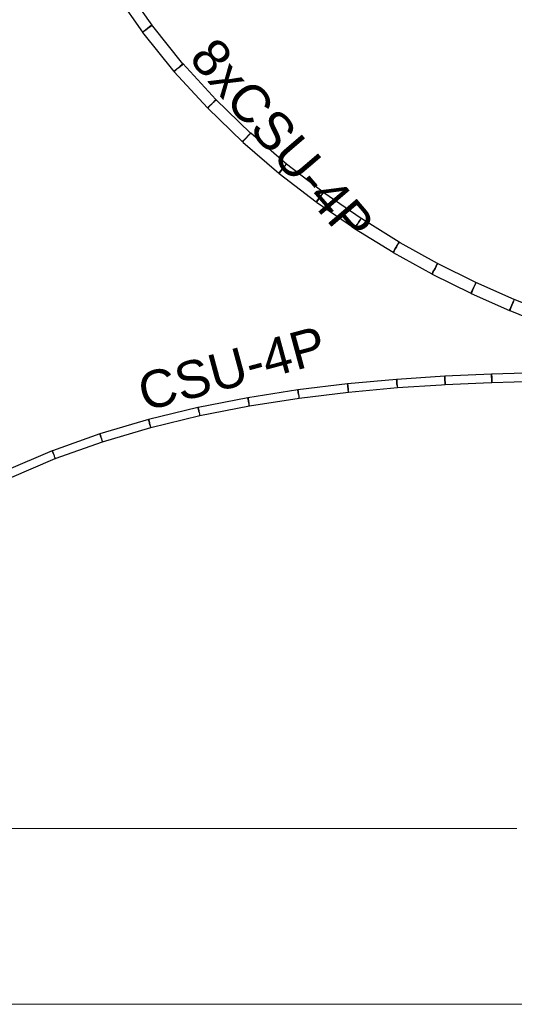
# Model space of a CAD drawing. Header units: millimetres. Extents: x 4476663 to 4477054, y -30323851 to -30323414.
# Tile 72 of 256: x 4476896.34 to 4476898.98, y -30323787.1 to -30323781.83. Entities that reach past the tile are written whole.
import ezdxf

# ---------------------------------------------------------------- set-up
doc = ezdxf.new("R2010")
doc.units = ezdxf.units.MM
doc.linetypes.add('NULL', pattern=[0])
for name, color, linetype, lineweight in [('CE-Condutos (Teto)', 1, 'Continuous', 25), ('CE-Textos fios', 7, 'Continuous', 9), ('Nível 1', 2, 'Continuous', 60)]:
    doc.layers.add(name, color=color, linetype=linetype, lineweight=lineweight)
doc.styles.add('ARIAL', font='arial.ttf')

msp = doc.modelspace()

# ---------------------------------------------------------------- linework, layer by layer
at = {"layer": 'CE-Condutos (Teto)'}
for p, q in [((4476896.8372, -30323781.6746), (4476896.9931, -30323781.8979)), ((4476897.0451, -30323781.8616), (4476896.8927, -30323781.6433)), ((4476897.0105, -30323781.8867), (4476897.0018, -30323781.8937)), ((4476897.0021, -30323781.8915), (4476897.0117, -30323781.8849)), ((4476897.0207, -30323781.8784), (4476897.0105, -30323781.8867)), ((4476897.0117, -30323781.8849), (4476897.0193, -30323781.8796)), ((4476897.0307, -30323781.8704), (4476897.0207, -30323781.8784)), ((4476897.0226, -30323781.8773), (4476897.0329, -30323781.8701)), ((4476897.0388, -30323781.8639), (4476897.0307, -30323781.8704)), ((4476897.0329, -30323781.8701), (4476897.0408, -30323781.8645)), ((4476897.0435, -30323781.8602), (4476897.0388, -30323781.8639)), ((4476897.0408, -30323781.8645), (4476897.0448, -30323781.8618)), ((4476897.0448, -30323781.8618), (4476897.0435, -30323781.8602)), ((4476897.0448, -30323781.8618), (4476897.0451, -30323781.8616)), ((4476897.0485, -30323781.8665), (4476897.0448, -30323781.8618)), ((4476897.2097, -30323782.0671), (4476897.0485, -30323781.8665)), ((4476896.9931, -30323781.8979), (4476896.9956, -30323781.8961)), ((4476896.9961, -30323781.8982), (4476896.9944, -30323781.8996)), ((4476896.9944, -30323781.8996), (4476897.1619, -30323782.108)), ((4476896.9956, -30323781.8961), (4476897.0021, -30323781.8915)), ((4476897.0018, -30323781.8937), (4476896.9961, -30323781.8982)), ((4476897.177, -30323782.0969), (4476897.1691, -30323782.1042)), ((4476897.1692, -30323782.1021), (4476897.1779, -30323782.0951)), ((4476897.1866, -30323782.0882), (4476897.177, -30323782.0969)), ((4476897.1779, -30323782.0951), (4476897.1882, -30323782.0869)), ((4476897.1867, -30323782.088), (4476897.1866, -30323782.0882)), ((4476897.1868, -30323782.088), (4476897.1867, -30323782.088)), ((4476897.1962, -30323782.0794), (4476897.1868, -30323782.088)), ((4476897.1882, -30323782.0869), (4476897.1982, -30323782.0788)), ((4476897.2042, -30323782.072), (4476897.1962, -30323782.0794)), ((4476897.1982, -30323782.0788), (4476897.2062, -30323782.0724)), ((4476897.2092, -30323782.0675), (4476897.2042, -30323782.072)), ((4476897.2062, -30323782.0724), (4476897.2109, -30323782.0686)), ((4476897.2103, -30323782.0665), (4476897.2097, -30323782.0671)), ((4476897.2109, -30323782.0686), (4476897.2097, -30323782.0671)), ((4476897.3865, -30323782.259), (4476897.2103, -30323782.0665)), ((4476897.1619, -30323782.108), (4476897.1635, -30323782.1067)), ((4476897.1643, -30323782.1086), (4476897.1633, -30323782.1094)), ((4476897.1633, -30323782.1094), (4476897.3409, -30323782.3034)), ((4476897.1635, -30323782.1067), (4476897.1692, -30323782.1021)), ((4476897.1691, -30323782.1042), (4476897.1643, -30323782.1086)), ((4476897.3409, -30323782.3034), (4476897.3418, -30323782.3026)), ((4476897.3418, -30323782.3026), (4476897.3466, -30323782.2981)), ((4476897.3468, -30323782.3001), (4476897.3427, -30323782.3043)), ((4476897.3427, -30323782.3043), (4476897.5289, -30323782.4842)), ((4476897.3466, -30323782.2981), (4476897.3545, -30323782.2909)), ((4476897.3539, -30323782.2928), (4476897.3468, -30323782.3001)), ((4476897.3628, -30323782.2836), (4476897.3539, -30323782.2928)), ((4476897.3545, -30323782.2909), (4476897.3641, -30323782.2821)), ((4476897.3643, -30323782.282), (4476897.3628, -30323782.2836)), ((4476897.3641, -30323782.2821), (4476897.3643, -30323782.282)), ((4476897.3643, -30323782.282), (4476897.3737, -30323782.2733)), ((4476897.3719, -30323782.2741), (4476897.3643, -30323782.282)), ((4476897.3643, -30323782.282), (4476897.3643, -30323782.282)), ((4476897.3798, -30323782.266), (4476897.3719, -30323782.2741)), ((4476897.3737, -30323782.2733), (4476897.3817, -30323782.266)), ((4476897.3849, -30323782.2606), (4476897.3798, -30323782.266)), ((4476897.3817, -30323782.266), (4476897.3867, -30323782.2615)), ((4476897.3865, -30323782.259), (4476897.3849, -30323782.2606)), ((4476897.5719, -30323782.4381), (4476897.3865, -30323782.259)), ((4476897.3865, -30323782.259), (4476897.3865, -30323782.259)), ((4476897.3867, -30323782.2615), (4476897.3878, -30323782.2605)), ((4476897.5478, -30323782.4649), (4476897.5396, -30323782.4745)), ((4476897.54, -30323782.4727), (4476897.5489, -30323782.4635)), ((4476897.5504, -30323782.4619), (4476897.5478, -30323782.4649)), ((4476897.5489, -30323782.4635), (4476897.5504, -30323782.4619)), ((4476897.5564, -30323782.4549), (4476897.5504, -30323782.4619)), ((4476897.5504, -30323782.4619), (4476897.5505, -30323782.4618)), ((4476897.5505, -30323782.4618), (4476897.5581, -30323782.454)), ((4476897.5641, -30323782.446), (4476897.5564, -30323782.4549)), ((4476897.5581, -30323782.454), (4476897.5659, -30323782.4459)), ((4476897.5693, -30323782.4399), (4476897.5641, -30323782.446)), ((4476897.5659, -30323782.4459), (4476897.5711, -30323782.4405)), ((4476897.5713, -30323782.4376), (4476897.5693, -30323782.4399)), ((4476897.5711, -30323782.4405), (4476897.5727, -30323782.4389)), ((4476897.5719, -30323782.4381), (4476897.5713, -30323782.4376)), ((4476897.5727, -30323782.4388), (4476897.5719, -30323782.4381)), ((4476897.7646, -30323782.6038), (4476897.5727, -30323782.4388)), ((4476897.5289, -30323782.4842), (4476897.5329, -30323782.48)), ((4476897.5333, -30323782.4818), (4476897.5299, -30323782.4857)), ((4476897.5299, -30323782.4857), (4476897.7232, -30323782.6519)), ((4476897.5329, -30323782.48), (4476897.54, -30323782.4727)), ((4476897.5396, -30323782.4745), (4476897.5333, -30323782.4818)), ((4476897.7483, -30323782.6221), (4476897.7437, -30323782.628)), ((4476897.7556, -30323782.6126), (4476897.7483, -30323782.6221)), ((4476897.7497, -30323782.6211), (4476897.7573, -30323782.6122)), ((4476897.7609, -30323782.6057), (4476897.7556, -30323782.6126)), ((4476897.7573, -30323782.6122), (4476897.7626, -30323782.6061)), ((4476897.7632, -30323782.6027), (4476897.7609, -30323782.6057)), ((4476897.7626, -30323782.6061), (4476897.7646, -30323782.6038)), ((4476897.7646, -30323782.6038), (4476897.7632, -30323782.6027)), ((4476897.7651, -30323782.6042), (4476897.7646, -30323782.6038)), ((4476897.7646, -30323782.6038), (4476897.7646, -30323782.6038)), ((4476897.9621, -30323782.7556), (4476897.7651, -30323782.6042)), ((4476897.7232, -30323782.6519), (4476897.7266, -30323782.648)), ((4476897.7271, -30323782.6497), (4476897.7244, -30323782.6532)), ((4476897.7244, -30323782.6532), (4476897.9233, -30323782.806)), ((4476897.7266, -30323782.648), (4476897.7329, -30323782.6406)), ((4476897.7327, -30323782.6424), (4476897.7271, -30323782.6497)), ((4476897.7402, -30323782.6326), (4476897.7327, -30323782.6424)), ((4476897.7329, -30323782.6406), (4476897.7411, -30323782.6311)), ((4476897.7437, -30323782.628), (4476897.7402, -30323782.6326)), ((4476897.7411, -30323782.6311), (4476897.7437, -30323782.628)), ((4476897.9426, -30323782.7809), (4476897.9384, -30323782.787)), ((4476897.9391, -30323782.7855), (4476897.9426, -30323782.7809)), ((4476897.946, -30323782.776), (4476897.9426, -30323782.7809)), ((4476897.9427, -30323782.7809), (4476897.9472, -30323782.7749)), ((4476897.953, -30323782.7659), (4476897.946, -30323782.776)), ((4476897.9472, -30323782.7749), (4476897.9545, -30323782.7654)), ((4476897.9581, -30323782.7584), (4476897.953, -30323782.7659)), ((4476897.9545, -30323782.7654), (4476897.9598, -30323782.7586)), ((4476897.9607, -30323782.7547), (4476897.9581, -30323782.7584)), ((4476897.9598, -30323782.7586), (4476897.962, -30323782.7557)), ((4476897.962, -30323782.7557), (4476897.9607, -30323782.7547)), ((4476897.962, -30323782.7557), (4476897.9621, -30323782.7556)), ((4476897.9641, -30323782.7571), (4476897.962, -30323782.7557)), ((4476898.1638, -30323782.8946), (4476897.9641, -30323782.7571)), ((4476897.9233, -30323782.806), (4476897.926, -30323782.8025)), ((4476897.9267, -30323782.804), (4476897.9246, -30323782.8071)), ((4476897.9246, -30323782.8071), (4476898.1277, -30323782.947)), ((4476897.926, -30323782.8025), (4476897.9316, -30323782.7952)), ((4476897.9316, -30323782.7969), (4476897.9267, -30323782.804)), ((4476897.9316, -30323782.7952), (4476897.9391, -30323782.7855)), ((4476897.9384, -30323782.787), (4476897.9316, -30323782.7969)), ((4476898.1298, -30323782.9439), (4476898.1348, -30323782.9368)), ((4476898.1349, -30323782.9383), (4476898.1306, -30323782.9452)), ((4476898.1348, -30323782.9368), (4476898.1416, -30323782.9269)), ((4476898.1411, -30323782.9284), (4476898.1349, -30323782.9383)), ((4476898.1458, -30323782.9207), (4476898.1411, -30323782.9284)), ((4476898.1416, -30323782.9269), (4476898.1458, -30323782.9208)), ((4476898.1481, -30323782.9171), (4476898.1458, -30323782.9207)), ((4476898.1546, -30323782.9064), (4476898.1481, -30323782.9171)), ((4476898.1491, -30323782.9159), (4476898.1561, -30323782.9058)), ((4476898.1597, -30323782.8982), (4476898.1546, -30323782.9064)), ((4476898.1561, -30323782.9058), (4476898.1613, -30323782.8982)), ((4476898.1623, -30323782.8939), (4476898.1597, -30323782.8982)), ((4476898.1613, -30323782.8982), (4476898.1637, -30323782.8948)), ((4476898.1673, -30323782.897), (4476898.1623, -30323782.8939)), ((4476898.1637, -30323782.8948), (4476898.1638, -30323782.8946)), ((4476898.3682, -30323783.0212), (4476898.1673, -30323782.897)), ((4476898.1277, -30323782.947), (4476898.1298, -30323782.9439)), ((4476898.1306, -30323782.9452), (4476898.129, -30323782.9479)), ((4476898.129, -30323782.9479), (4476898.3348, -30323783.0752)), ((4476898.353, -30323783.0455), (4476898.3466, -30323783.0571)), ((4476898.3592, -30323783.0344), (4476898.353, -30323783.0455)), ((4476898.3539, -30323783.0443), (4476898.3605, -30323783.0337)), ((4476898.3641, -30323783.0256), (4476898.3592, -30323783.0344)), ((4476898.3605, -30323783.0337), (4476898.3655, -30323783.0255)), ((4476898.3668, -30323783.0207), (4476898.3641, -30323783.0256)), ((4476898.3655, -30323783.0255), (4476898.3681, -30323783.0214)), ((4476898.3729, -30323783.0241), (4476898.3668, -30323783.0207)), ((4476898.3681, -30323783.0214), (4476898.3682, -30323783.0212)), ((4476898.5727, -30323783.1351), (4476898.3729, -30323783.0241)), ((4476898.3348, -30323783.0752), (4476898.3365, -30323783.0725)), ((4476898.3373, -30323783.0737), (4476898.3361, -30323783.076)), ((4476898.3361, -30323783.076), (4476898.5432, -30323783.191)), ((4476898.3365, -30323783.0725), (4476898.3408, -30323783.0656)), ((4476898.341, -30323783.067), (4476898.3373, -30323783.0737)), ((4476898.3408, -30323783.0656), (4476898.3469, -30323783.0556)), ((4476898.3466, -30323783.0571), (4476898.341, -30323783.067)), ((4476898.3469, -30323783.0556), (4476898.3516, -30323783.048)), ((4476898.5651, -30323783.1502), (4476898.5593, -30323783.1618)), ((4476898.5601, -30323783.1605), (4476898.5663, -30323783.1494)), ((4476898.5697, -30323783.1409), (4476898.5651, -30323783.1502)), ((4476898.5663, -30323783.1494), (4476898.5711, -30323783.1406)), ((4476898.5725, -30323783.1354), (4476898.5697, -30323783.1409)), ((4476898.5711, -30323783.1406), (4476898.5739, -30323783.1357)), ((4476898.5728, -30323783.1347), (4476898.5727, -30323783.1351)), ((4476898.5739, -30323783.1357), (4476898.5727, -30323783.1351)), ((4476898.7785, -30323783.2372), (4476898.5728, -30323783.1347)), ((4476898.5432, -30323783.191), (4476898.5444, -30323783.1887)), ((4476898.5444, -30323783.1887), (4476898.5481, -30323783.1821)), ((4476898.5453, -30323783.1898), (4476898.5445, -30323783.1916)), ((4476898.5445, -30323783.1916), (4476898.7513, -30323783.2947)), ((4476898.5485, -30323783.1834), (4476898.5453, -30323783.1898)), ((4476898.5481, -30323783.1821), (4476898.5537, -30323783.1721)), ((4476898.5535, -30323783.1735), (4476898.5485, -30323783.1834)), ((4476898.5593, -30323783.1618), (4476898.5535, -30323783.1735)), ((4476898.5537, -30323783.1721), (4476898.5601, -30323783.1605)), ((4476898.7709, -30323783.2543), (4476898.7656, -30323783.2661)), ((4476898.7662, -30323783.2649), (4476898.772, -30323783.2534)), ((4476898.7753, -30323783.2444), (4476898.7709, -30323783.2543)), ((4476898.772, -30323783.2534), (4476898.7766, -30323783.2441)), ((4476898.778, -30323783.2384), (4476898.7753, -30323783.2444)), ((4476898.7766, -30323783.2441), (4476898.7793, -30323783.2386)), ((4476898.7785, -30323783.2372), (4476898.778, -30323783.2384)), ((4476898.7786, -30323783.2371), (4476898.7785, -30323783.2372)), ((4476898.9825, -30323783.3283), (4476898.7786, -30323783.2371)), ((4476898.7793, -30323783.2386), (4476898.7797, -30323783.2378)), ((4476898.7513, -30323783.2947), (4476898.7522, -30323783.293)), ((4476898.7522, -30323783.293), (4476898.7554, -30323783.2866)), ((4476898.7532, -30323783.2939), (4476898.7526, -30323783.2952)), ((4476898.7526, -30323783.2952), (4476898.9578, -30323783.3869)), ((4476898.7559, -30323783.2879), (4476898.7532, -30323783.2939)), ((4476898.7554, -30323783.2866), (4476898.7604, -30323783.2767)), ((4476898.7603, -30323783.278), (4476898.7559, -30323783.2879)), ((4476898.7656, -30323783.2661), (4476898.7603, -30323783.278)), ((4476898.7604, -30323783.2767), (4476898.7662, -30323783.2649)), ((4476898.9655, -30323783.3697), (4476898.9708, -30323783.3578)), ((4476898.9703, -30323783.359), (4476898.9655, -30323783.371)), ((4476898.9708, -30323783.3578), (4476898.9703, -30323783.359)), ((4476898.9708, -30323783.3578), (4476898.9761, -30323783.3459)), ((4476898.9751, -30323783.3468), (4476898.9708, -30323783.3578)), ((4476898.9792, -30323783.3366), (4476898.9751, -30323783.3468)), ((4476898.9761, -30323783.3459), (4476898.9805, -30323783.3361)), ((4476898.9819, -30323783.33), (4476898.9792, -30323783.3366)), ((4476898.9805, -30323783.3361), (4476898.9832, -30323783.3301)), ((4476898.9825, -30323783.3283), (4476898.9819, -30323783.33)), ((4476898.9826, -30323783.3282), (4476898.9825, -30323783.3283)), ((4476899.1834, -30323783.4083), (4476898.9826, -30323783.3282)), ((4476898.9832, -30323783.3301), (4476898.9837, -30323783.3288)), ((4476898.9578, -30323783.3869), (4476898.9583, -30323783.3856)), ((4476898.9583, -30323783.3856), (4476898.9611, -30323783.3795)), ((4476898.9593, -30323783.3865), (4476898.959, -30323783.3873)), ((4476898.959, -30323783.3873), (4476899.161, -30323783.4678)), ((4476898.9616, -30323783.3807), (4476898.9593, -30323783.3865)), ((4476898.9611, -30323783.3795), (4476898.9655, -30323783.3697)), ((4476898.9655, -30323783.371), (4476898.9616, -30323783.3807)), ((4476898.8618, -30323783.7268), (4476898.6117, -30323783.7379)), ((4476898.8619, -30323783.7282), (4476898.8618, -30323783.7268)), ((4476898.8621, -30323783.7332), (4476898.8619, -30323783.7282)), ((4476899.1035, -30323783.7206), (4476898.8622, -30323783.7268)), ((4476898.8622, -30323783.7268), (4476898.8623, -30323783.7281)), ((4476898.8623, -30323783.7281), (4476898.8624, -30323783.7329)), ((4476898.091, -30323783.7789), (4476897.8257, -30323783.8111)), ((4476898.0913, -30323783.781), (4476898.091, -30323783.7789)), ((4476898.0919, -30323783.7865), (4476898.0913, -30323783.781)), ((4476898.3537, -30323783.7548), (4476898.0917, -30323783.7788)), ((4476898.0917, -30323783.7788), (4476898.0918, -30323783.7806)), ((4476898.0918, -30323783.7806), (4476898.0923, -30323783.786)), ((4476898.3539, -30323783.7566), (4476898.3537, -30323783.7548)), ((4476898.3544, -30323783.762), (4476898.3539, -30323783.7566)), ((4476898.6113, -30323783.7379), (4476898.3543, -30323783.7548)), ((4476898.3543, -30323783.7548), (4476898.3544, -30323783.7564)), ((4476898.3544, -30323783.7564), (4476898.3547, -30323783.7615)), ((4476898.3551, -30323783.7699), (4476898.3544, -30323783.762)), ((4476898.3547, -30323783.7615), (4476898.3552, -30323783.7694)), ((4476898.3559, -30323783.7792), (4476898.3551, -30323783.7699)), ((4476898.3552, -30323783.7694), (4476898.3558, -30323783.7786)), ((4476898.3558, -30323783.7786), (4476898.3564, -30323783.7875)), ((4476898.3567, -30323783.788), (4476898.3559, -30323783.7792)), ((4476898.3572, -30323783.7988), (4476898.5936, -30323783.7832)), ((4476898.5936, -30323783.7832), (4476898.6142, -30323783.7819)), ((4476898.6114, -30323783.7394), (4476898.6113, -30323783.7379)), ((4476898.6117, -30323783.7446), (4476898.6114, -30323783.7394)), ((4476898.6117, -30323783.7379), (4476898.6118, -30323783.7392)), ((4476898.6122, -30323783.7525), (4476898.6117, -30323783.7446)), ((4476898.6118, -30323783.7392), (4476898.612, -30323783.7442)), ((4476898.612, -30323783.7442), (4476898.6124, -30323783.752)), ((4476898.6128, -30323783.7617), (4476898.6122, -30323783.7525)), ((4476898.6124, -30323783.752), (4476898.6128, -30323783.7612)), ((4476898.6128, -30323783.7612), (4476898.6132, -30323783.7702)), ((4476898.6134, -30323783.7706), (4476898.6128, -30323783.7617)), ((4476898.6132, -30323783.7702), (4476898.6135, -30323783.7775)), ((4476898.6139, -30323783.7777), (4476898.6134, -30323783.7706)), ((4476898.6135, -30323783.7779), (4476898.6137, -30323783.7818)), ((4476898.6137, -30323783.7823), (4476898.8601, -30323783.7715)), ((4476898.6137, -30323783.7819), (4476898.6137, -30323783.7823)), ((4476898.6142, -30323783.7819), (4476898.6139, -30323783.7777)), ((4476898.8601, -30323783.7715), (4476898.8638, -30323783.7713)), ((4476898.8624, -30323783.741), (4476898.8621, -30323783.7332)), ((4476898.8624, -30323783.7329), (4476898.8626, -30323783.7406)), ((4476898.8628, -30323783.7502), (4476898.8624, -30323783.741)), ((4476898.8626, -30323783.7406), (4476898.8628, -30323783.7497)), ((4476898.8628, -30323783.7497), (4476898.8631, -30323783.7588)), ((4476898.8632, -30323783.7592), (4476898.8628, -30323783.7502)), ((4476898.8631, -30323783.7588), (4476898.8632, -30323783.7662)), ((4476898.8636, -30323783.7664), (4476898.8632, -30323783.7592)), ((4476898.8633, -30323783.7679), (4476898.8634, -30323783.7706)), ((4476898.8634, -30323783.7714), (4476899.1023, -30323783.7652)), ((4476898.8634, -30323783.7713), (4476898.8634, -30323783.7714)), ((4476898.8638, -30323783.7707), (4476898.8636, -30323783.7664)), ((4476897.825, -30323783.8112), (4476897.5584, -30323783.8527)), ((4476897.8254, -30323783.8136), (4476897.825, -30323783.8112)), ((4476897.8263, -30323783.8193), (4476897.8254, -30323783.8136)), ((4476897.8257, -30323783.8111), (4476897.826, -30323783.8131)), ((4476897.826, -30323783.8131), (4476897.8267, -30323783.8187)), ((4476897.8275, -30323783.8275), (4476897.8263, -30323783.8193)), ((4476897.8267, -30323783.8187), (4476897.8277, -30323783.8268)), ((4476897.8284, -30323783.8333), (4476897.8275, -30323783.8275)), ((4476897.8277, -30323783.8268), (4476897.8288, -30323783.836)), ((4476897.8284, -30323783.8333), (4476897.8284, -30323783.8333)), ((4476897.8288, -30323783.836), (4476897.8298, -30323783.8447)), ((4476897.8318, -30323783.855), (4476898.0963, -30323783.8229)), ((4476898.0929, -30323783.7946), (4476898.0919, -30323783.7865)), ((4476898.0923, -30323783.786), (4476898.093, -30323783.7939)), ((4476898.094, -30323783.8038), (4476898.0929, -30323783.7946)), ((4476898.093, -30323783.7939), (4476898.0939, -30323783.8031)), ((4476898.0939, -30323783.8031), (4476898.0947, -30323783.812)), ((4476898.0951, -30323783.8125), (4476898.094, -30323783.8038)), ((4476898.0959, -30323783.8193), (4476898.0951, -30323783.8125)), ((4476898.0951, -30323783.8161), (4476898.0953, -30323783.819)), ((4476898.0953, -30323783.819), (4476898.0957, -30323783.8229)), ((4476898.0957, -30323783.8229), (4476898.0963, -30323783.8228)), ((4476898.0963, -30323783.8228), (4476898.3577, -30323783.7989)), ((4476898.0963, -30323783.8229), (4476898.0963, -30323783.8228)), ((4476898.3564, -30323783.7875), (4476898.3569, -30323783.7947)), ((4476898.3577, -30323783.7989), (4476898.3577, -30323783.7988)), ((4476897.5576, -30323783.8529), (4476897.2914, -30323783.905)), ((4476897.5581, -30323783.8556), (4476897.5576, -30323783.8529)), ((4476897.5592, -30323783.8616), (4476897.5581, -30323783.8556)), ((4476897.5584, -30323783.8527), (4476897.5588, -30323783.8551)), ((4476897.5588, -30323783.8551), (4476897.5597, -30323783.8609)), ((4476897.5609, -30323783.8699), (4476897.5592, -30323783.8616)), ((4476897.5597, -30323783.8609), (4476897.5609, -30323783.8691)), ((4476897.5609, -30323783.8691), (4476897.5618, -30323783.8749)), ((4476897.5618, -30323783.8749), (4476897.5609, -30323783.8699)), ((4476897.5618, -30323783.8749), (4476897.5624, -30323783.8783)), ((4476897.5624, -30323783.8783), (4476897.5637, -30323783.8868)), ((4476897.5643, -30323783.8875), (4476897.5627, -30323783.8791)), ((4476897.5637, -30323783.8868), (4476897.5638, -30323783.8876)), ((4476897.5655, -30323783.8937), (4476897.5643, -30323783.8875)), ((4476897.5661, -30323783.8966), (4476897.8319, -30323783.8552)), ((4476897.8301, -30323783.8472), (4476897.8307, -30323783.8515)), ((4476897.8307, -30323783.8515), (4476897.8311, -30323783.8551)), ((4476897.8311, -30323783.8551), (4476897.8318, -30323783.855)), ((4476897.8319, -30323783.8552), (4476897.8318, -30323783.855)), ((4476897.2905, -30323783.9053), (4476897.0267, -30323783.969)), ((4476897.2912, -30323783.9083), (4476897.2905, -30323783.9053)), ((4476897.2927, -30323783.9146), (4476897.2912, -30323783.9083)), ((4476897.2914, -30323783.905), (4476897.2919, -30323783.9077)), ((4476897.2919, -30323783.9077), (4476897.2931, -30323783.9137)), ((4476897.2948, -30323783.9229), (4476897.2927, -30323783.9146)), ((4476897.2931, -30323783.9137), (4476897.2947, -30323783.922)), ((4476897.2947, -30323783.922), (4476897.2957, -30323783.9269)), ((4476897.2957, -30323783.9268), (4476897.2948, -30323783.9229)), ((4476897.2957, -30323783.9269), (4476897.2957, -30323783.9268)), ((4476897.2957, -30323783.9269), (4476897.2965, -30323783.9311)), ((4476897.2965, -30323783.9311), (4476897.2982, -30323783.9395)), ((4476897.2982, -30323783.9395), (4476897.2994, -30323783.9457)), ((4476897.3009, -30323783.9485), (4476897.5661, -30323783.8967)), ((4476897.5647, -30323783.8934), (4476897.5652, -30323783.8967)), ((4476897.5652, -30323783.8967), (4476897.5661, -30323783.8966)), ((4476897.5661, -30323783.8967), (4476897.5661, -30323783.8966)), ((4476897.0257, -30323783.9694), (4476896.7661, -30323784.0459)), ((4476897.0267, -30323783.9728), (4476897.0257, -30323783.9694)), ((4476897.0267, -30323783.969), (4476897.0274, -30323783.972)), ((4476897.0286, -30323783.9793), (4476897.0267, -30323783.9728)), ((4476897.0274, -30323783.972), (4476897.0289, -30323783.9782)), ((4476897.0311, -30323783.9877), (4476897.0286, -30323783.9793)), ((4476897.0289, -30323783.9782), (4476897.031, -30323783.9866)), ((4476897.031, -30323783.9866), (4476897.0319, -30323783.9906)), ((4476897.0319, -30323783.9906), (4476897.0311, -30323783.9877)), ((4476897.0319, -30323783.9906), (4476897.0331, -30323783.9956)), ((4476897.0337, -30323783.9966), (4476897.0319, -30323783.9906)), ((4476897.0382, -30323784.012), (4476897.3009, -30323783.9486)), ((4476897.2994, -30323783.9457), (4476897.3, -30323783.9487)), ((4476897.3, -30323783.9487), (4476897.3009, -30323783.9485)), ((4476897.3009, -30323783.9486), (4476897.3009, -30323783.9485)), ((4476896.765, -30323784.0465), (4476896.5114, -30323784.1369)), ((4476896.7663, -30323784.0503), (4476896.765, -30323784.0465)), ((4476896.7661, -30323784.0459), (4476896.7671, -30323784.0493)), ((4476896.7792, -30323784.0883), (4476897.0382, -30323784.012)), ((4476897.036, -30323784.0045), (4476897.0337, -30323783.9966)), ((4476897.0351, -30323784.0038), (4476897.0365, -30323784.0097)), ((4476897.0376, -30323784.0099), (4476897.036, -30323784.0045)), ((4476897.0365, -30323784.0097), (4476897.0372, -30323784.0122)), ((4476897.0372, -30323784.0122), (4476897.0382, -30323784.012)), ((4476897.0382, -30323784.012), (4476897.0382, -30323784.012)), ((4476896.5262, -30323784.1785), (4476896.7792, -30323784.0883)), ((4476896.7687, -30323784.057), (4476896.7663, -30323784.0503)), ((4476896.7671, -30323784.0493), (4476896.769, -30323784.0557)), ((4476896.7717, -30323784.0654), (4476896.7687, -30323784.057)), ((4476896.769, -30323784.0557), (4476896.7715, -30323784.0642)), ((4476896.7715, -30323784.0642), (4476896.7723, -30323784.067)), ((4476896.7723, -30323784.067), (4476896.7717, -30323784.0654)), ((4476896.7723, -30323784.067), (4476896.7741, -30323784.0731)), ((4476896.7741, -30323784.0731), (4476896.7764, -30323784.0809)), ((4476896.7793, -30323784.0865), (4476896.7775, -30323784.0815)), ((4476896.7786, -30323784.0885), (4476896.7792, -30323784.0883)), ((4476896.7798, -30323784.0881), (4476896.7793, -30323784.0865)), ((4476896.51, -30323784.1369), (4476896.2643, -30323784.2424)), ((4476896.5103, -30323784.1377), (4476896.51, -30323784.1369)), ((4476896.5121, -30323784.1419), (4476896.5103, -30323784.1377)), ((4476896.5114, -30323784.1369), (4476896.5128, -30323784.1406)), ((4476896.515, -30323784.1487), (4476896.5121, -30323784.1419)), ((4476896.5128, -30323784.1406), (4476896.5151, -30323784.1473)), ((4476896.5186, -30323784.1571), (4476896.515, -30323784.1487)), ((4476896.5151, -30323784.1473), (4476896.5181, -30323784.1558)), ((4476896.2818, -30323784.2833), (4476896.5256, -30323784.1787)), ((4476896.5181, -30323784.1558), (4476896.5187, -30323784.1573)), ((4476896.5187, -30323784.1574), (4476896.5186, -30323784.1571)), ((4476896.5187, -30323784.1573), (4476896.5212, -30323784.1644)), ((4476896.5252, -30323784.1725), (4476896.5222, -30323784.1655)), ((4476896.5239, -30323784.1719), (4476896.5257, -30323784.1769)), ((4476896.5271, -30323784.1769), (4476896.5252, -30323784.1725)), ((4476896.5256, -30323784.1787), (4476896.5275, -30323784.1779)), ((4476896.5262, -30323784.1784), (4476896.5262, -30323784.1785))]:
    msp.add_line(p, q, dxfattribs=at)
at = {"layer": 'Nível 1', "color": 8, "lineweight": 5}
for p, q in [((4476886.5946, -30323786.1566), (4476898.9969, -30323786.1566)), ((4476899.4969, -30323787.0966), (4476886.5752, -30323787.0966))]:
    msp.add_line(p, q, dxfattribs=at)

# ---------------------------------------------------------------- texts
at = {"layer": 'CE-Textos fios', "linetype": 'NULL', "char_height": 0.2, "attachment_point": 7, "line_spacing_factor": 0.6, "style": 'ARIAL'}
for s, insert, width, rotation in [('8xCSU-4P', (4476897.2344, -30323782.0422), 2.639939, 310.5431), ('CSU-4P', (4476897.0051, -30323783.9294), 2.049695, 15.149)]:
    msp.add_mtext(s, dxfattribs=dict(at, insert=insert, width=width, rotation=rotation))

doc.saveas('drawing.dxf')
